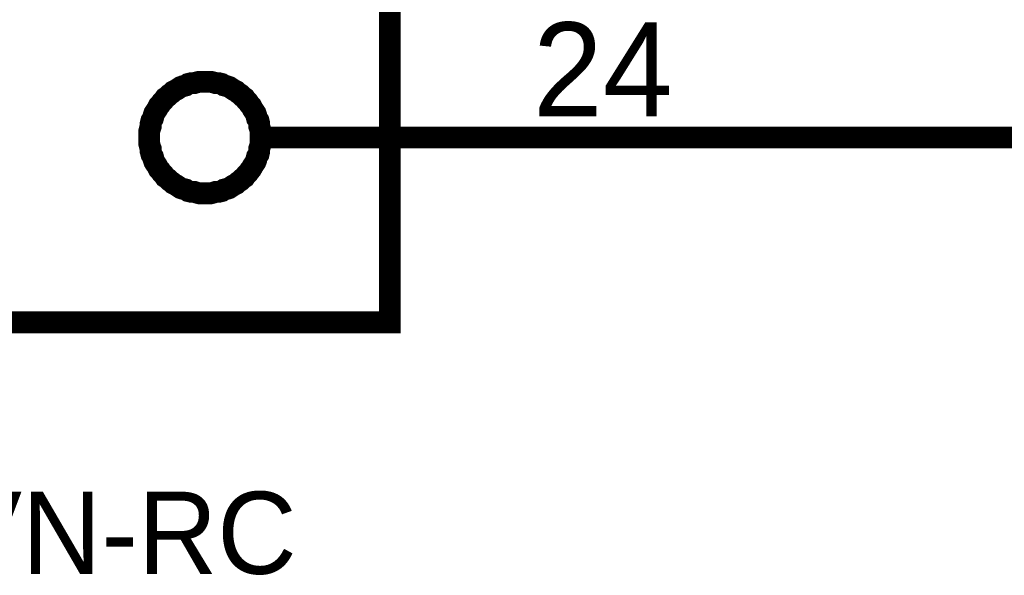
# Model space of a CAD drawing. Header units: inches. Extents: x 0 to 17, y 0 to 11.
# Tile 17 of 37: x 5.85 to 6.382, y 6.863 to 7.164. Entities that reach past the tile are written whole.
import ezdxf

# ---------------------------------------------------------------- set-up
doc = ezdxf.new("R2010")
doc.units = ezdxf.units.IN
doc.header["$MEASUREMENT"] = 0
doc.layers.add('Sheet', color=255, linetype='Continuous')

msp = doc.modelspace()

# ---------------------------------------------------------------- linework, layer by layer
at = {"layer": 'Sheet'}
for points in [[(5.65028, 8.29996, 0.0118, 0.0118, 0), (6.0503, 8.29996, 0.0118, 0.0118, 0), (6.0503, 6.99989, 0.0118, 0.0118, 0), (5.65028, 6.99989, 0.0118, 0.0118, 0), (5.65028, 8.29996, 0.0118, 0.0118, 0)], [(5.65028, 8.29996, 0.0039, 0.0039, 0), (5.65028, 6.99989, 0.0039, 0.0039, 0), (6.0503, 6.99989, 0.0039, 0.0039, 0), (6.0503, 8.29996, 0.0039, 0.0039, 0), (5.65028, 8.29996, 0.0039, 0.0039, 0), (5.65028, 8.29996, 0.0039, 0.0039, 0)]]:
    msp.add_lwpolyline(points, format="xyseb", close=True, dxfattribs=at)
for points in [[(5.92027, 7.09981, 0.0118, 0.0118, 0), (5.92027, 7.10139, 0.0118, 0.0118, 0), (5.92027, 7.10298, 0.0118, 0.0118, 0), (5.92066, 7.10456, 0.0118, 0.0118, 0), (5.92106, 7.10575, 0.0118, 0.0118, 0), (5.92106, 7.10734, 0.0118, 0.0118, 0), (5.92146, 7.10892, 0.0118, 0.0118, 0), (5.92225, 7.11011, 0.0118, 0.0118, 0), (5.92264, 7.1117, 0.0118, 0.0118, 0), (5.92304, 7.11289, 0.0118, 0.0118, 0), (5.92383, 7.11408, 0.0118, 0.0118, 0), (5.92463, 7.11527, 0.0118, 0.0118, 0), (5.92542, 7.11685, 0.0118, 0.0118, 0), (5.92621, 7.11765, 0.0118, 0.0118, 0), (5.92701, 7.11884, 0.0118, 0.0118, 0), (5.92819, 7.12003, 0.0118, 0.0118, 0), (5.92899, 7.12122, 0.0118, 0.0118, 0), (5.93018, 7.12201, 0.0118, 0.0118, 0), (5.93137, 7.1232, 0.0118, 0.0118, 0), (5.93256, 7.12399, 0.0118, 0.0118, 0), (5.93335, 7.12478, 0.0118, 0.0118, 0), (5.93493, 7.12558, 0.0118, 0.0118, 0), (5.93612, 7.12637, 0.0118, 0.0118, 0), (5.93731, 7.12716, 0.0118, 0.0118, 0), (5.9385, 7.12756, 0.0118, 0.0118, 0), (5.94009, 7.12796, 0.0118, 0.0118, 0), (5.94128, 7.12875, 0.0118, 0.0118, 0), (5.94286, 7.12915, 0.0118, 0.0118, 0), (5.94445, 7.12915, 0.0118, 0.0118, 0), (5.94564, 7.12954, 0.0118, 0.0118, 0), (5.94722, 7.12994, 0.0118, 0.0118, 0), (5.94881, 7.12994, 0.0118, 0.0118, 0), (5.9504, 7.12994, 0.0118, 0.0118, 0)], [(5.9504, 7.12994, 0.0118, 0.0118, 0), (5.9504, 7.12994, 0.0118, 0.0118, 0)], [(5.9504, 7.12994, 0.0118, 0.0118, 0), (5.95198, 7.12994, 0.0118, 0.0118, 0), (5.95357, 7.12994, 0.0118, 0.0118, 0), (5.95515, 7.12954, 0.0118, 0.0118, 0), (5.95634, 7.12915, 0.0118, 0.0118, 0), (5.95793, 7.12915, 0.0118, 0.0118, 0), (5.95951, 7.12875, 0.0118, 0.0118, 0), (5.9607, 7.12796, 0.0118, 0.0118, 0), (5.96229, 7.12756, 0.0118, 0.0118, 0), (5.96348, 7.12716, 0.0118, 0.0118, 0), (5.96467, 7.12637, 0.0118, 0.0118, 0), (5.96586, 7.12558, 0.0118, 0.0118, 0), (5.96744, 7.12478, 0.0118, 0.0118, 0), (5.96824, 7.12399, 0.0118, 0.0118, 0), (5.96943, 7.1232, 0.0118, 0.0118, 0), (5.97062, 7.12201, 0.0118, 0.0118, 0), (5.97181, 7.12122, 0.0118, 0.0118, 0), (5.9726, 7.12003, 0.0118, 0.0118, 0), (5.97379, 7.11884, 0.0118, 0.0118, 0), (5.97458, 7.11765, 0.0118, 0.0118, 0), (5.97537, 7.11685, 0.0118, 0.0118, 0), (5.97617, 7.11527, 0.0118, 0.0118, 0), (5.97696, 7.11408, 0.0118, 0.0118, 0), (5.97775, 7.11289, 0.0118, 0.0118, 0), (5.97815, 7.1117, 0.0118, 0.0118, 0), (5.97854, 7.11011, 0.0118, 0.0118, 0), (5.97934, 7.10892, 0.0118, 0.0118, 0), (5.97973, 7.10734, 0.0118, 0.0118, 0), (5.97973, 7.10575, 0.0118, 0.0118, 0), (5.98013, 7.10456, 0.0118, 0.0118, 0), (5.98053, 7.10298, 0.0118, 0.0118, 0), (5.98053, 7.10139, 0.0118, 0.0118, 0), (5.98053, 7.09981, 0.0118, 0.0118, 0)], [(5.92027, 7.09981, 0.0039, 0.0039, 0), (5.92027, 7.10139, 0.0039, 0.0039, 0), (5.92027, 7.10298, 0.0039, 0.0039, 0), (5.92066, 7.10456, 0.0039, 0.0039, 0), (5.92106, 7.10575, 0.0039, 0.0039, 0), (5.92106, 7.10734, 0.0039, 0.0039, 0), (5.92146, 7.10892, 0.0039, 0.0039, 0), (5.92225, 7.11011, 0.0039, 0.0039, 0), (5.92264, 7.1117, 0.0039, 0.0039, 0), (5.92304, 7.11289, 0.0039, 0.0039, 0), (5.92383, 7.11408, 0.0039, 0.0039, 0), (5.92463, 7.11527, 0.0039, 0.0039, 0), (5.92542, 7.11685, 0.0039, 0.0039, 0), (5.92621, 7.11765, 0.0039, 0.0039, 0), (5.92701, 7.11884, 0.0039, 0.0039, 0), (5.92819, 7.12003, 0.0039, 0.0039, 0), (5.92899, 7.12122, 0.0039, 0.0039, 0), (5.93018, 7.12201, 0.0039, 0.0039, 0), (5.93137, 7.1232, 0.0039, 0.0039, 0), (5.93256, 7.12399, 0.0039, 0.0039, 0), (5.93335, 7.12478, 0.0039, 0.0039, 0), (5.93493, 7.12558, 0.0039, 0.0039, 0), (5.93612, 7.12637, 0.0039, 0.0039, 0), (5.93731, 7.12716, 0.0039, 0.0039, 0), (5.9385, 7.12756, 0.0039, 0.0039, 0), (5.94009, 7.12796, 0.0039, 0.0039, 0), (5.94128, 7.12875, 0.0039, 0.0039, 0), (5.94286, 7.12915, 0.0039, 0.0039, 0), (5.94445, 7.12915, 0.0039, 0.0039, 0), (5.94564, 7.12954, 0.0039, 0.0039, 0), (5.94722, 7.12994, 0.0039, 0.0039, 0), (5.94881, 7.12994, 0.0039, 0.0039, 0), (5.9504, 7.12994, 0.0039, 0.0039, 0)], [(5.9504, 7.12994, 0.0039, 0.0039, 0), (5.9504, 7.12994, 0.0039, 0.0039, 0)], [(5.9504, 7.12994, 0.0039, 0.0039, 0), (5.95198, 7.12994, 0.0039, 0.0039, 0), (5.95357, 7.12994, 0.0039, 0.0039, 0), (5.95515, 7.12954, 0.0039, 0.0039, 0), (5.95634, 7.12915, 0.0039, 0.0039, 0), (5.95793, 7.12915, 0.0039, 0.0039, 0), (5.95951, 7.12875, 0.0039, 0.0039, 0), (5.9607, 7.12796, 0.0039, 0.0039, 0), (5.96229, 7.12756, 0.0039, 0.0039, 0), (5.96348, 7.12716, 0.0039, 0.0039, 0), (5.96467, 7.12637, 0.0039, 0.0039, 0), (5.96586, 7.12558, 0.0039, 0.0039, 0), (5.96744, 7.12478, 0.0039, 0.0039, 0), (5.96824, 7.12399, 0.0039, 0.0039, 0), (5.96943, 7.1232, 0.0039, 0.0039, 0), (5.97062, 7.12201, 0.0039, 0.0039, 0), (5.97181, 7.12122, 0.0039, 0.0039, 0), (5.9726, 7.12003, 0.0039, 0.0039, 0), (5.97379, 7.11884, 0.0039, 0.0039, 0), (5.97458, 7.11765, 0.0039, 0.0039, 0), (5.97537, 7.11685, 0.0039, 0.0039, 0), (5.97617, 7.11527, 0.0039, 0.0039, 0), (5.97696, 7.11408, 0.0039, 0.0039, 0), (5.97775, 7.11289, 0.0039, 0.0039, 0), (5.97815, 7.1117, 0.0039, 0.0039, 0), (5.97854, 7.11011, 0.0039, 0.0039, 0), (5.97934, 7.10892, 0.0039, 0.0039, 0), (5.97973, 7.10734, 0.0039, 0.0039, 0), (5.97973, 7.10575, 0.0039, 0.0039, 0), (5.98013, 7.10456, 0.0039, 0.0039, 0), (5.98053, 7.10298, 0.0039, 0.0039, 0), (5.98053, 7.10139, 0.0039, 0.0039, 0), (5.98053, 7.09981, 0.0039, 0.0039, 0)], [(5.9504, 7.06967, 0.0118, 0.0118, 0), (5.94881, 7.06967, 0.0118, 0.0118, 0), (5.94722, 7.06967, 0.0118, 0.0118, 0), (5.94564, 7.07007, 0.0118, 0.0118, 0), (5.94445, 7.07047, 0.0118, 0.0118, 0), (5.94286, 7.07047, 0.0118, 0.0118, 0), (5.94128, 7.07086, 0.0118, 0.0118, 0), (5.94009, 7.07166, 0.0118, 0.0118, 0), (5.9385, 7.07205, 0.0118, 0.0118, 0), (5.93731, 7.07245, 0.0118, 0.0118, 0), (5.93612, 7.07324, 0.0118, 0.0118, 0), (5.93493, 7.07403, 0.0118, 0.0118, 0), (5.93335, 7.07483, 0.0118, 0.0118, 0), (5.93256, 7.07562, 0.0118, 0.0118, 0), (5.93137, 7.07641, 0.0118, 0.0118, 0), (5.93018, 7.0776, 0.0118, 0.0118, 0), (5.92899, 7.0784, 0.0118, 0.0118, 0), (5.92819, 7.07958, 0.0118, 0.0118, 0), (5.92701, 7.08077, 0.0118, 0.0118, 0), (5.92621, 7.08196, 0.0118, 0.0118, 0), (5.92542, 7.08276, 0.0118, 0.0118, 0), (5.92463, 7.08434, 0.0118, 0.0118, 0), (5.92383, 7.08553, 0.0118, 0.0118, 0), (5.92304, 7.08672, 0.0118, 0.0118, 0), (5.92264, 7.08791, 0.0118, 0.0118, 0), (5.92225, 7.0895, 0.0118, 0.0118, 0), (5.92146, 7.09069, 0.0118, 0.0118, 0), (5.92106, 7.09227, 0.0118, 0.0118, 0), (5.92106, 7.09386, 0.0118, 0.0118, 0), (5.92066, 7.09505, 0.0118, 0.0118, 0), (5.92027, 7.09663, 0.0118, 0.0118, 0), (5.92027, 7.09822, 0.0118, 0.0118, 0), (5.92027, 7.09981, 0.0118, 0.0118, 0)], [(5.92027, 7.09981, 0.0118, 0.0118, 0), (5.92027, 7.09981, 0.0118, 0.0118, 0)], [(5.98053, 7.09981, 0.0118, 0.0118, 0), (5.98053, 7.09822, 0.0118, 0.0118, 0), (5.98053, 7.09663, 0.0118, 0.0118, 0), (5.98013, 7.09505, 0.0118, 0.0118, 0), (5.97973, 7.09386, 0.0118, 0.0118, 0), (5.97973, 7.09227, 0.0118, 0.0118, 0), (5.97934, 7.09069, 0.0118, 0.0118, 0), (5.97854, 7.0895, 0.0118, 0.0118, 0), (5.97815, 7.08791, 0.0118, 0.0118, 0), (5.97775, 7.08672, 0.0118, 0.0118, 0), (5.97696, 7.08553, 0.0118, 0.0118, 0), (5.97617, 7.08434, 0.0118, 0.0118, 0), (5.97537, 7.08276, 0.0118, 0.0118, 0), (5.97458, 7.08196, 0.0118, 0.0118, 0), (5.97379, 7.08077, 0.0118, 0.0118, 0), (5.9726, 7.07958, 0.0118, 0.0118, 0), (5.97181, 7.0784, 0.0118, 0.0118, 0), (5.97062, 7.0776, 0.0118, 0.0118, 0), (5.96943, 7.07641, 0.0118, 0.0118, 0), (5.96824, 7.07562, 0.0118, 0.0118, 0), (5.96744, 7.07483, 0.0118, 0.0118, 0), (5.96586, 7.07403, 0.0118, 0.0118, 0), (5.96467, 7.07324, 0.0118, 0.0118, 0), (5.96348, 7.07245, 0.0118, 0.0118, 0), (5.96229, 7.07205, 0.0118, 0.0118, 0), (5.9607, 7.07166, 0.0118, 0.0118, 0), (5.95951, 7.07086, 0.0118, 0.0118, 0), (5.95793, 7.07047, 0.0118, 0.0118, 0), (5.95634, 7.07047, 0.0118, 0.0118, 0), (5.95515, 7.07007, 0.0118, 0.0118, 0), (5.95357, 7.06967, 0.0118, 0.0118, 0), (5.95198, 7.06967, 0.0118, 0.0118, 0), (5.9504, 7.06967, 0.0118, 0.0118, 0)], [(6.0503, 7.09981, 0.0118, 0.0118, 0), (5.98053, 7.09981, 0.0118, 0.0118, 0)], [(5.98053, 7.09981, 0.0118, 0.0118, 0), (5.98053, 7.09981, 0.0118, 0.0118, 0), (5.98053, 7.09981, 0.0118, 0.0118, 0), (5.98053, 7.09981, 0.0118, 0.0118, 0), (5.98053, 7.09981, 0.0118, 0.0118, 0), (5.98053, 7.09981, 0.0118, 0.0118, 0), (5.98053, 7.09981, 0.0118, 0.0118, 0), (5.98053, 7.09981, 0.0118, 0.0118, 0), (5.98053, 7.09981, 0.0118, 0.0118, 0), (5.98053, 7.09981, 0.0118, 0.0118, 0), (5.98053, 7.09981, 0.0118, 0.0118, 0), (5.98053, 7.09981, 0.0118, 0.0118, 0), (5.98053, 7.09981, 0.0118, 0.0118, 0), (5.98053, 7.09981, 0.0118, 0.0118, 0), (5.98053, 7.09981, 0.0118, 0.0118, 0), (5.98053, 7.09981, 0.0118, 0.0118, 0), (5.98053, 7.09981, 0.0118, 0.0118, 0), (5.98053, 7.09981, 0.0118, 0.0118, 0), (5.98053, 7.09981, 0.0118, 0.0118, 0), (5.98053, 7.09981, 0.0118, 0.0118, 0), (5.98053, 7.09981, 0.0118, 0.0118, 0), (5.98053, 7.09981, 0.0118, 0.0118, 0), (5.98053, 7.09981, 0.0118, 0.0118, 0), (5.98053, 7.09981, 0.0118, 0.0118, 0), (5.98053, 7.09981, 0.0118, 0.0118, 0), (5.98053, 7.09981, 0.0118, 0.0118, 0), (5.98053, 7.09981, 0.0118, 0.0118, 0), (5.98053, 7.09981, 0.0118, 0.0118, 0), (5.98053, 7.09981, 0.0118, 0.0118, 0), (5.98053, 7.09981, 0.0118, 0.0118, 0), (5.98053, 7.09981, 0.0118, 0.0118, 0), (5.98053, 7.09981, 0.0118, 0.0118, 0), (5.98053, 7.09981, 0.0118, 0.0118, 0)], [(5.98053, 7.09981, 0.0118, 0.0118, 0), (5.98053, 7.09981, 0.0118, 0.0118, 0)], [(6.0503, 7.09981, 0.0118, 0.0118, 0), (6.25051, 7.09981, 0.0118, 0.0118, 0)], [(6.25051, 7.09981, 0.0118, 0.0118, 0), (6.70049, 7.09981, 0.0118, 0.0118, 0), (6.70049, 6.99989, 0.0118, 0.0118, 0)], [(5.9504, 7.06967, 0.0039, 0.0039, 0), (5.94881, 7.06967, 0.0039, 0.0039, 0), (5.94722, 7.06967, 0.0039, 0.0039, 0), (5.94564, 7.07007, 0.0039, 0.0039, 0), (5.94445, 7.07047, 0.0039, 0.0039, 0), (5.94286, 7.07047, 0.0039, 0.0039, 0), (5.94128, 7.07086, 0.0039, 0.0039, 0), (5.94009, 7.07166, 0.0039, 0.0039, 0), (5.9385, 7.07205, 0.0039, 0.0039, 0), (5.93731, 7.07245, 0.0039, 0.0039, 0), (5.93612, 7.07324, 0.0039, 0.0039, 0), (5.93493, 7.07403, 0.0039, 0.0039, 0), (5.93335, 7.07483, 0.0039, 0.0039, 0), (5.93256, 7.07562, 0.0039, 0.0039, 0), (5.93137, 7.07641, 0.0039, 0.0039, 0), (5.93018, 7.0776, 0.0039, 0.0039, 0), (5.92899, 7.0784, 0.0039, 0.0039, 0), (5.92819, 7.07958, 0.0039, 0.0039, 0), (5.92701, 7.08077, 0.0039, 0.0039, 0), (5.92621, 7.08196, 0.0039, 0.0039, 0), (5.92542, 7.08276, 0.0039, 0.0039, 0), (5.92463, 7.08434, 0.0039, 0.0039, 0), (5.92383, 7.08553, 0.0039, 0.0039, 0), (5.92304, 7.08672, 0.0039, 0.0039, 0), (5.92264, 7.08791, 0.0039, 0.0039, 0), (5.92225, 7.0895, 0.0039, 0.0039, 0), (5.92146, 7.09069, 0.0039, 0.0039, 0), (5.92106, 7.09227, 0.0039, 0.0039, 0), (5.92106, 7.09386, 0.0039, 0.0039, 0), (5.92066, 7.09505, 0.0039, 0.0039, 0), (5.92027, 7.09663, 0.0039, 0.0039, 0), (5.92027, 7.09822, 0.0039, 0.0039, 0), (5.92027, 7.09981, 0.0039, 0.0039, 0)], [(5.92027, 7.09981, 0.0039, 0.0039, 0), (5.92027, 7.09981, 0.0039, 0.0039, 0)], [(5.98053, 7.09981, 0.0039, 0.0039, 0), (5.98053, 7.09822, 0.0039, 0.0039, 0), (5.98053, 7.09663, 0.0039, 0.0039, 0), (5.98013, 7.09505, 0.0039, 0.0039, 0), (5.97973, 7.09386, 0.0039, 0.0039, 0), (5.97973, 7.09227, 0.0039, 0.0039, 0), (5.97934, 7.09069, 0.0039, 0.0039, 0), (5.97854, 7.0895, 0.0039, 0.0039, 0), (5.97815, 7.08791, 0.0039, 0.0039, 0), (5.97775, 7.08672, 0.0039, 0.0039, 0), (5.97696, 7.08553, 0.0039, 0.0039, 0), (5.97617, 7.08434, 0.0039, 0.0039, 0), (5.97537, 7.08276, 0.0039, 0.0039, 0), (5.97458, 7.08196, 0.0039, 0.0039, 0), (5.97379, 7.08077, 0.0039, 0.0039, 0), (5.9726, 7.07958, 0.0039, 0.0039, 0), (5.97181, 7.0784, 0.0039, 0.0039, 0), (5.97062, 7.0776, 0.0039, 0.0039, 0), (5.96943, 7.07641, 0.0039, 0.0039, 0), (5.96824, 7.07562, 0.0039, 0.0039, 0), (5.96744, 7.07483, 0.0039, 0.0039, 0), (5.96586, 7.07403, 0.0039, 0.0039, 0), (5.96467, 7.07324, 0.0039, 0.0039, 0), (5.96348, 7.07245, 0.0039, 0.0039, 0), (5.96229, 7.07205, 0.0039, 0.0039, 0), (5.9607, 7.07166, 0.0039, 0.0039, 0), (5.95951, 7.07086, 0.0039, 0.0039, 0), (5.95793, 7.07047, 0.0039, 0.0039, 0), (5.95634, 7.07047, 0.0039, 0.0039, 0), (5.95515, 7.07007, 0.0039, 0.0039, 0), (5.95357, 7.06967, 0.0039, 0.0039, 0), (5.95198, 7.06967, 0.0039, 0.0039, 0), (5.9504, 7.06967, 0.0039, 0.0039, 0)], [(5.98053, 7.09981, 0.0039, 0.0039, 0), (5.98053, 7.09981, 0.0039, 0.0039, 0), (5.98053, 7.09981, 0.0039, 0.0039, 0), (5.98053, 7.09981, 0.0039, 0.0039, 0), (5.98053, 7.09981, 0.0039, 0.0039, 0), (5.98053, 7.09981, 0.0039, 0.0039, 0), (5.98053, 7.09981, 0.0039, 0.0039, 0), (5.98053, 7.09981, 0.0039, 0.0039, 0), (5.98053, 7.09981, 0.0039, 0.0039, 0), (5.98053, 7.09981, 0.0039, 0.0039, 0), (5.98053, 7.09981, 0.0039, 0.0039, 0), (5.98053, 7.09981, 0.0039, 0.0039, 0), (5.98053, 7.09981, 0.0039, 0.0039, 0), (5.98053, 7.09981, 0.0039, 0.0039, 0), (5.98053, 7.09981, 0.0039, 0.0039, 0), (5.98053, 7.09981, 0.0039, 0.0039, 0), (5.98053, 7.09981, 0.0039, 0.0039, 0), (5.98053, 7.09981, 0.0039, 0.0039, 0), (5.98053, 7.09981, 0.0039, 0.0039, 0), (5.98053, 7.09981, 0.0039, 0.0039, 0), (5.98053, 7.09981, 0.0039, 0.0039, 0), (5.98053, 7.09981, 0.0039, 0.0039, 0), (5.98053, 7.09981, 0.0039, 0.0039, 0), (5.98053, 7.09981, 0.0039, 0.0039, 0), (5.98053, 7.09981, 0.0039, 0.0039, 0), (5.98053, 7.09981, 0.0039, 0.0039, 0), (5.98053, 7.09981, 0.0039, 0.0039, 0), (5.98053, 7.09981, 0.0039, 0.0039, 0), (5.98053, 7.09981, 0.0039, 0.0039, 0), (5.98053, 7.09981, 0.0039, 0.0039, 0), (5.98053, 7.09981, 0.0039, 0.0039, 0), (5.98053, 7.09981, 0.0039, 0.0039, 0), (5.98053, 7.09981, 0.0039, 0.0039, 0)], [(5.98053, 7.09981, 0.0039, 0.0039, 0), (5.98053, 7.09981, 0.0039, 0.0039, 0)]]:
    msp.add_lwpolyline(points, format="xyseb", dxfattribs=at)

# ---------------------------------------------------------------- texts
for s, height, p in [('24', 0.05075, (6.12761, 7.1113)), ('GRPB122VWVN-RC', 0.044406, (5.44888, 6.8639))]:
    msp.add_text(s, height=height, dxfattribs=at).set_placement(p)

doc.saveas('drawing.dxf')
